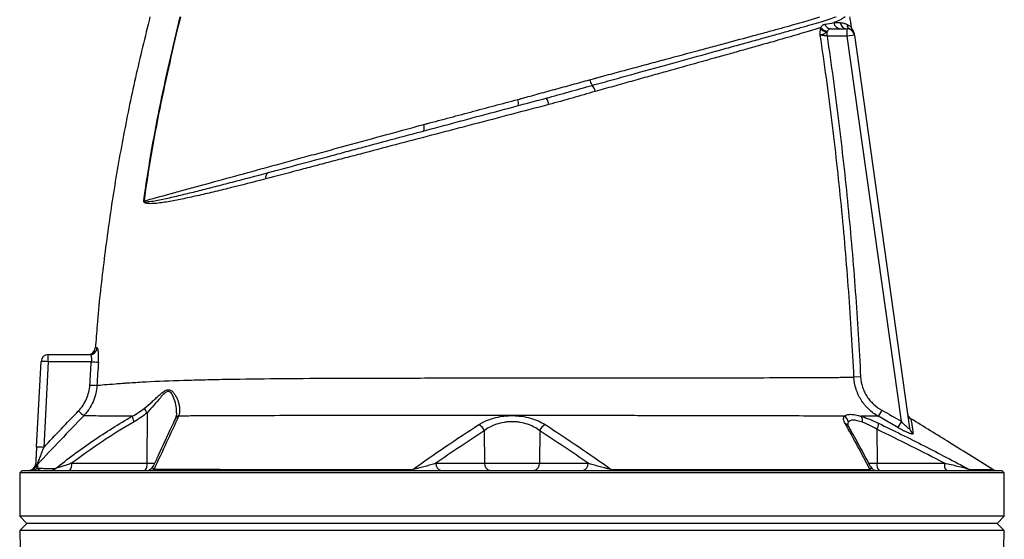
# Model space of a CAD drawing. Header units: millimetres. Extents: x 3838 to 8403, y 897 to 11532.
# Tile 4 of 5: x 5101 to 7141, y 8959 to 10036. Entities that reach past the tile are written whole.
import ezdxf

# ---------------------------------------------------------------- set-up
doc = ezdxf.new("R2010")
doc.units = ezdxf.units.MM
doc.header["$LTSCALE"] = 5

msp = doc.modelspace()

# ---------------------------------------------------------------- linework, layer by layer
at = {"color": 7, "linetype": 'Continuous', "lineweight": 25}
for p, q in [((6781.7, 10016.6), (6815.4, 10016.6)), ((6815.4, 10001.6), (6815.4, 10016.6)), ((6773.7, 10001.6), (6773.7, 10010.3)), ((6815.4, 10001.6), (6773.7, 10001.6)), ((6830.2, 10003.7), (6815.4, 10001.6)), ((6927.6, 9203.5), (6815.4, 10001.6)), ((6822.6, 10014.9), (6822.2, 10015)), ((6830.2, 10003.7), (6944.7, 9189.2)), ((6193.4, 9873.5), (6195.1, 9874)), ((5135.9, 9150), (5145.2, 9327.4)), ((5160.2, 9326.9), (5150.9, 9149.5)), ((5160.2, 9326.9), (5160.2, 9341.6)), ((5160.2, 9341.6), (5246.8, 9341.6)), ((5249.3, 9326.9), (5160.2, 9326.9)), ((6843.1, 9295.3), (6829.4, 9294.7)), ((5364.9, 9221.2), (5364.4, 9116.4)), ((6887.2, 9226.5), (6879.9, 9213.7)), ((6927.6, 9203.5), (6920.2, 9190.7)), ((6063.3, 9183.9), (6064.2, 9116.4)), ((6178.5, 9183.9), (6177.7, 9116.4)), ((6877.1, 9186.8), (6877.4, 9116.4)), ((5105.9, 9101.6), (5100.9, 9096.6)), ((5105.9, 9101.6), (6120.9, 9101.6)), ((5208.6, 9116.4), (5364.4, 9116.4)), ((5963.4, 9116.4), (6064.2, 9116.4)), ((6064.2, 9116.4), (6177.7, 9116.4)), ((6120.9, 9101.6), (7135.9, 9101.6)), ((6177.7, 9116.4), (6278.6, 9116.4)), ((6877.4, 9116.4), (7017.1, 9116.4)), ((7140.9, 9096.6), (7135.9, 9101.6)), ((5100.9, 9096.6), (5100.9, 9006.6)), ((6120.9, 9096.6), (5100.9, 9096.6)), ((7140.9, 9096.6), (6120.9, 9096.6)), ((7140.9, 9006.6), (7140.9, 9096.6)), ((5100.9, 9006.6), (5115.9, 8991.6)), ((6120.9, 9006.6), (5100.9, 9006.6)), ((7140.9, 9006.6), (6120.9, 9006.6)), ((7125.9, 8991.6), (7140.9, 9006.6)), ((5115.9, 8991.6), (5101.2, 8976.9)), ((5101.2, 8976.9), (5102, 8939.9)), ((7140.6, 8976.9), (5101.2, 8976.9)), ((6120.9, 8991.6), (5115.9, 8991.6)), ((7125.9, 8991.6), (6120.9, 8991.6)), ((7140.6, 8976.9), (7125.9, 8991.6)), ((7139.9, 8939.9), (7140.6, 8976.9))]:
    msp.add_line(p, q, dxfattribs=at)
at = {"color": 8, "linetype": 'Continuous', "lineweight": 25}
for p, q in [((5364.4, 9116.4), (5380.7, 9116.4)), ((6859.8, 9116.4), (6877.4, 9116.4))]:
    msp.add_line(p, q, dxfattribs=at)
at = {"color": 7, "linetype": 'Continuous', "lineweight": 25, "flags": 128}
for points in [[(6133, 9870.2), (6136.4, 9871.1), (6136.4, 9871.1)], [(5915.2, 9103.7), (5915, 9103.2), (5914.8, 9102.8), (5914.6, 9102.5), (5914.4, 9102.2), (5914.2, 9101.9), (5914, 9101.8), (5913.8, 9101.7), (5913.6, 9101.6)], [(6326.6, 9103.7), (6326.8, 9103.3), (6327, 9102.8), (6327.2, 9102.5), (6327.4, 9102.2), (6327.6, 9101.9), (6327.8, 9101.8), (6328, 9101.7), (6328.2, 9101.6)]]:
    msp.add_lwpolyline(points, dxfattribs=at)
at = {"color": 7, "linetype": 'Continuous', "lineweight": 25}
for centre, radius, start, end in [((6775.1, 10030.1), 19.8, 221.6133, 266.1291), ((6776.3, 10030.4), 18.9, 214.9381, 264.0372), ((6782.1, 10030.4), 13.7, 197.9005, 268.4239), ((6802.3, 10031.2), 14.5, 186.6031, 268.7715), ((6815.6, 10031.3), 14.7, 187.4681, 269.2533), ((6828.8, 10028.1), 14.6, 187.5919, 242.9681), ((6815.4, 10001.6), 15, 8, 90), ((6815.4, 10001.6), 15, 7.7249, 62.7353), ((6814.8, 10005.5), 15, 7.9997, 36.5497), ((6314.1, 9918.6), 33.1, 192.9568, 215.1693), ((6264, 9880.4), 29.9, 12.4711, 39.8202), ((6115.3, 9862.7), 19.2, 344.2305, 22.8222), ((6167.3, 9855.3), 30.1, 8.5407, 36.1743), ((5919.8, 9810.7), 19.4, 343.7036, 23.1661), ((5621.8, 9709), 11.3, 119.6226, 196.3097), ((5353.6, 9602.6), 57.5, 85.1274, 85.6056), ((5242.4, 9356.6), 15, 270.4405, 355.6199), ((5246.7, 9356.6), 14.9, 270.2096, 355.8389), ((5160.2, 9326.6), 15, 90, 177), ((5145.2, 9112.3), 215.1, 86.003, 89.9958), ((5273.3, 9637.9), 311.9, 265.58, 268.2871), ((5266.6, 9589.7), 311.8, 266.259, 268.9678), ((5486.2, 9495.2), 377.4, 225.7274, 227.962), ((5394.1, 9246.5), 38.6, 204.7219, 220.8147), ((5363.9, 9218.2), 30, 187.968, 211.3551), ((6802.5, 9200.5), 15.3, 3.9055, 62.4422), ((6832.6, 9205), 14.6, 345.4522, 37.5146), ((6955.3, 9221.5), 15, 188.0002, 238.3301), ((6043.5, 9177.6), 20.8, 17.6585, 65.6506), ((6198.3, 9177.6), 20.8, 114.3917, 162.3672), ((6855.3, 9199), 25, 330.8595, 0.8736), ((6959.1, 9191.3), 14.6, 188.1731, 241.2647), ((5135.9, 8934.9), 215.1, 86.003, 89.9958), ((5119.1, 9116.6), 15, 270, 357), ((5121.4, 9116.6), 15, 270.0167, 334.4806), ((5126.7, 9116.4), 14.7, 270.0675, 316.5033), ((5148.3, 9103.7), 14.9, 136.1692, 154.1078), ((5165.4, 9115.5), 13.8, 270.2417, 314.3681), ((5191.5, 9113), 17.4, 319.2953, 11.1942), ((5347.4, 9113), 17.4, 319.2953, 11.1942), ((5363.9, 9116.6), 15, 270.0005, 335.3619), ((5372.7, 9110.9), 9.3, 271.0939, 313.7425), ((5976.6, 9114.7), 13.3, 172.6999, 258.7745), ((6077.4, 9114.7), 13.3, 172.6999, 258.7745), ((6164.5, 9114.7), 13.3, 281.2255, 7.3001), ((6265.4, 9114.7), 13.3, 281.2255, 7.3001), ((6868.4, 9110.8), 9.15, 229.8966, 269.1547), ((6877.1, 9116.6), 15, 207.1154, 269.9998), ((6894.5, 9113), 17.4, 168.8058, 220.7047), ((7034.1, 9113), 17.4, 168.8058, 220.7047), ((7075.5, 9115.4), 13.7, 237.018, 269.9004), ((7125.2, 9116.6), 15, 238.3026, 269.9996)]:
    msp.add_arc(centre, radius, start, end, dxfattribs=at)
at = {"color": 8, "linetype": 'Continuous', "lineweight": 25}
for centre, radius, start, end in [((5433.2, 9203.4), 11.4, 105.7317, 154.6134), ((5433.6, 9204.5), 11.2, 105.9618, 154.9505), ((6807.6, 9187.2), 12.1, 30.3848, 71.9046)]:
    msp.add_arc(centre, radius, start, end, dxfattribs=at)
at = {"color": 7, "linetype": 'Continuous', "lineweight": 25}
for points, knots in [([(5370.9, 10041.6), (5360.6, 9999.6), (5339.8, 9915.6), (5314, 9788.3), (5291.9, 9660.5), (5274.4, 9531.9), (5263, 9430.2), (5259, 9371.3), (5257.9, 9355.5)], [0, 0, 0, 0, 0.186516, 0.372902, 0.559207, 0.74548, 0.931769, 1, 1, 1, 1]), ([(5358, 9660), (5362.4, 9692.1), (5367.4, 9724.1), (5378.4, 9788.1), (5384.4, 9820), (5397.2, 9883.5), (5404, 9915.3), (5418.3, 9978.5), (5425.7, 10010.1), (5433.3, 10041.6)], [0, 0, 0, 0, 0.25, 0.25, 0.5, 0.5, 0.75, 0.75, 1, 1, 1, 1]), ([(5433.9, 10041.6), (5418.6, 9978.6), (5404.1, 9915.3), (5384.8, 9819.9), (5378.8, 9788.1), (5367.9, 9724.1), (5362.9, 9692.1), (5358.5, 9659.9)], [0, 0, 0, 0, 0.5, 0.5, 0.75, 0.75, 1, 1, 1, 1]), ([(6287, 9899.5), (6294.4, 9901.6), (6301.8, 9903.6), (6316.5, 9907.6), (6331.1, 9911.7), (6345.6, 9915.7), (6360, 9919.7), (6367.1, 9921.6), (6402.7, 9931.5), (6430.1, 9939.1), (6483.1, 9953.7), (6508.7, 9960.7), (6545.5, 9970.9), (6557.5, 9974.2), (6575.2, 9979.1), (6581, 9980.7), (6592.5, 9983.9), (6598.1, 9985.4), (6614.8, 9990), (6625.6, 9993), (6646.3, 9998.8), (6656.3, 10001.5), (6670.8, 10005.6), (6675.5, 10006.9), (6684.7, 10009.5), (6689.2, 10010.7), (6702.4, 10014.4), (6710.8, 10016.8), (6726.7, 10021.3), (6734.2, 10023.5), (6748.4, 10027.6), (6755, 10029.5), (6767.3, 10033.3), (6773, 10035.1), (6783.4, 10038.5), (6788.2, 10040.1), (6792.4, 10041.6)], [0, 0, 0, 0, 0.03125, 0.03125, 0.0625, 0.09375, 0.09375, 0.125, 0.125, 0.25, 0.25, 0.375, 0.375, 0.4375, 0.4375, 0.46875, 0.46875, 0.5, 0.5, 0.5625, 0.5625, 0.625, 0.625, 0.65625, 0.65625, 0.6875, 0.6875, 0.75, 0.75, 0.8125, 0.8125, 0.875, 0.875, 0.9375, 0.9375, 1, 1, 1, 1]), ([(6292.1, 9914), (6292.9, 9914.2), (6293.7, 9914.4), (6295.3, 9914.9), (6297.7, 9915.5), (6303.3, 9917), (6308.1, 9918.3), (6317.6, 9920.9), (6323.9, 9922.6), (6342.9, 9927.6), (6355.4, 9931), (6373.9, 9936), (6380.1, 9937.6), (6392.3, 9940.9), (6398.4, 9942.5), (6416.4, 9947.4), (6428.2, 9950.6), (6463.2, 9960), (6485.7, 9966), (6518.4, 9974.8), (6529.2, 9977.7), (6544.9, 9981.9), (6550.2, 9983.4), (6560.5, 9986.1), (6565.6, 9987.5), (6591, 9994.3), (6610.1, 9999.5), (6637.2, 10006.8), (6645.9, 10009.2), (6658.7, 10012.7), (6662.8, 10013.8), (6671, 10016.1), (6675.1, 10017.2), (6694.9, 10022.6), (6709.4, 10026.7), (6729.2, 10032.4), (6735.5, 10034.3), (6744.4, 10037), (6747.3, 10037.9), (6753, 10039.8), (6755.7, 10040.7), (6758.4, 10041.6)], [0, 0, 0, 0, 0.003906, 0.003906, 0.007812, 0.015625, 0.03125, 0.03125, 0.0625, 0.0625, 0.125, 0.125, 0.15625, 0.15625, 0.1875, 0.1875, 0.25, 0.25, 0.375, 0.375, 0.4375, 0.4375, 0.46875, 0.46875, 0.5, 0.5, 0.625, 0.625, 0.6875, 0.6875, 0.71875, 0.71875, 0.75, 0.75, 0.875, 0.875, 0.9375, 0.9375, 0.96875, 0.96875, 1, 1, 1, 1]), ([(6811, 10041.6), (6809.7, 10040.6), (6808.3, 10039.5), (6805, 10037.5), (6803.3, 10036.5), (6797.4, 10033.5), (6793, 10031.5), (6787.9, 10029.5)], [0, 0, 0, 0, 0.25, 0.25, 0.5, 0.5, 1, 1, 1, 1]), ([(6824.2, 10020.7), (6823.7, 10024.2), (6822.6, 10031.2), (6821.5, 10038.2), (6820.9, 10041.6)], [0, 0, 0, 0, 0.49999, 1, 1, 1, 1]), ([(6760.8, 10019.6), (6755.5, 10017.8), (6749.8, 10016), (6740.7, 10013.2), (6737.5, 10012.2), (6731.1, 10010.3), (6727.8, 10009.3), (6710.9, 10004.2), (6696.1, 9999.9), (6664.2, 9990.7), (6647, 9985.9), (6624.1, 9979.4), (6619.4, 9978.1), (6610, 9975.4), (6605.2, 9974.1), (6595.5, 9971.4), (6590.6, 9970), (6580.7, 9967.2), (6575.6, 9965.8), (6550.2, 9958.7), (6529.2, 9952.8), (6485.6, 9940.6), (6463.1, 9934.3), (6428.3, 9924.6), (6416.6, 9921.3), (6398.6, 9916.3), (6392.6, 9914.6), (6380.5, 9911.2), (6374.4, 9909.5), (6356, 9904.3), (6343.6, 9900.9), (6324.8, 9895.6), (6318.5, 9893.9), (6305.9, 9890.4), (6299.6, 9888.6), (6293.3, 9886.8)], [0, 0, 0, 0, 0.0625, 0.0625, 0.09375, 0.09375, 0.125, 0.125, 0.25, 0.25, 0.375, 0.375, 0.40625, 0.40625, 0.4375, 0.4375, 0.46875, 0.46875, 0.5, 0.5, 0.625, 0.625, 0.75, 0.75, 0.8125, 0.8125, 0.84375, 0.84375, 0.875, 0.875, 0.9375, 0.9375, 0.96875, 0.96875, 1, 1, 1, 1]), ([(6759.7, 10003.6), (6759.7, 10004.2), (6759.6, 10004.8), (6759.6, 10006), (6759.6, 10006.6), (6759.5, 10008.3), (6759.6, 10009.5), (6759.7, 10012.8), (6759.9, 10014.9), (6760.2, 10016.9)], [0, 0, 0, 0, 0.125, 0.125, 0.25, 0.25, 0.5, 0.5, 1, 1, 1, 1]), ([(6760.8, 10019.6), (6761.4, 10020.6), (6762, 10021.5), (6763.2, 10023.1), (6763.9, 10023.7), (6765.2, 10024.7), (6765.9, 10025.2), (6767.4, 10025.8), (6768.2, 10026), (6769, 10026.2)], [0, 0, 0, 0, 0.25, 0.25, 0.5, 0.5, 0.75, 0.75, 1, 1, 1, 1]), ([(6781.7, 10016.6), (6780.9, 10016.6), (6780.1, 10016.6), (6778.6, 10016.2), (6777.9, 10015.9), (6776.7, 10015.1), (6776.2, 10014.6), (6775.2, 10013.3), (6774.8, 10012.5), (6774.3, 10011.6)], [0, 0, 0, 0, 0.25, 0.25, 0.5, 0.5, 0.75, 0.75, 1, 1, 1, 1]), ([(6801, 10029.4), (6803.6, 10029.4), (6806, 10029.1), (6810.5, 10027.9), (6812.5, 10027.1), (6814.3, 10026.1)], [0, 0, 0, 0, 0.5, 0.5, 1, 1, 1, 1]), ([(6826.5, 10014.2), (6826.3, 10014.5), (6825.3, 10015.9), (6824.4, 10018.3), (6824.2, 10020.4), (6824.2, 10021)], [0, 0, 0, 0, 0.1523375, 0.7260001, 1, 1, 1, 1]), ([(6773.7, 10010.3), (6772.6, 10009.2), (6771.4, 10008.3), (6768.8, 10006.7), (6767.4, 10006), (6764.8, 10005), (6763.6, 10004.6), (6761.9, 10004.1), (6761.4, 10004), (6760.5, 10003.8), (6760.1, 10003.7), (6759.7, 10003.6)], [0, 0, 0, 0, 0.25, 0.25, 0.5, 0.5, 0.75, 0.75, 0.875, 0.875, 1, 1, 1, 1]), ([(6829.4, 9294.7), (6826.5, 9354), (6822.9, 9413.3), (6814.2, 9531.7), (6809.1, 9590.9), (6797.5, 9709.1), (6790.9, 9768.1), (6776.4, 9886), (6768.4, 9944.9), (6759.7, 10003.6)], [0, 0, 0, 0, 0.25, 0.25, 0.5, 0.5, 0.75, 0.75, 1, 1, 1, 1]), ([(6773.7, 10001.6), (6772.3, 10001.8), (6770.9, 10002.1), (6768.8, 10002.3), (6768.1, 10002.4), (6766.8, 10002.6), (6766.1, 10002.7), (6764.3, 10003), (6763.1, 10003.1), (6761.2, 10003.4), (6760.4, 10003.5), (6759.7, 10003.6)], [0, 0, 0, 0, 0.25, 0.25, 0.375, 0.375, 0.5, 0.5, 0.75, 0.75, 1, 1, 1, 1]), ([(6773.7, 10001.6), (6782.3, 9943.1), (6790.3, 9884.5), (6804.7, 9767), (6811.2, 9708.2), (6822.8, 9590.5), (6827.9, 9531.5), (6836.6, 9413.5), (6840.2, 9354.4), (6843.1, 9295.3)], [0, 0, 0, 0, 0.25, 0.25, 0.5, 0.5, 0.75, 0.75, 1, 1, 1, 1]), ([(6829.7, 10007.4), (6829.7, 10007.4), (6829.7, 10007.5), (6829.9, 10006.4), (6830, 10005.7), (6830, 10005.5)], [0, 0, 0, 0, 0.256721, 0.781977, 1, 1, 1, 1]), ([(6136.4, 9871.1), (6137.2, 9871.3), (6137.9, 9871.5), (6139.4, 9871.9), (6141.7, 9872.6), (6144, 9873.2), (6148.5, 9874.4), (6151.6, 9875.3), (6160.7, 9877.8), (6166.8, 9879.5), (6185.1, 9884.5), (6197.3, 9887.9), (6221.6, 9894.5), (6233.7, 9897.8), (6257.8, 9904.5), (6269.8, 9907.8), (6281.8, 9911.1)], [0, 0, 0, 0, 0.015625, 0.015625, 0.03125, 0.0625, 0.0625, 0.125, 0.125, 0.25, 0.25, 0.5, 0.5, 0.75, 0.75, 1, 1, 1, 1]), ([(6191.6, 9873), (6207.7, 9877.3), (6223.7, 9881.8), (6247.6, 9888.5), (6255.5, 9890.7), (6271.3, 9895.1), (6279.2, 9897.3), (6287, 9899.5)], [0, 0, 0, 0, 0.5, 0.5, 0.75, 0.75, 1, 1, 1, 1]), ([(6293.3, 9886.8), (6277.4, 9882.4), (6261.5, 9877.8), (6229.5, 9868.6), (6213.4, 9864), (6197.1, 9859.7)], [0, 0, 0, 0, 0.5, 0.5, 1, 1, 1, 1]), ([(6197.1, 9859.7), (6171.1, 9852.9), (6145.1, 9846.1), (6093.2, 9832.5), (6067.3, 9825.7), (6028.5, 9815.5), (6015.5, 9812.1), (5996.1, 9807), (5989.6, 9805.3), (5976.7, 9801.9), (5970.3, 9800.2), (5938.3, 9791.8), (5913.2, 9785.2), (5863.9, 9772.3), (5839.6, 9765.9), (5803.7, 9756.4), (5791.8, 9753.3), (5768.1, 9747.1), (5756.4, 9744), (5733.1, 9737.9), (5721.5, 9734.9), (5698.7, 9728.9), (5687.4, 9725.9), (5654, 9717.1), (5632.2, 9711.4), (5610.9, 9705.9)], [0, 0, 0, 0, 0.125, 0.125, 0.25, 0.25, 0.3125, 0.3125, 0.34375, 0.34375, 0.375, 0.375, 0.5, 0.5, 0.625, 0.625, 0.6875, 0.6875, 0.75, 0.75, 0.8125, 0.8125, 0.875, 0.875, 1, 1, 1, 1]), ([(5616.2, 9718.8), (5637.1, 9724.4), (5658.4, 9730.2), (5702.2, 9741.9), (5724.6, 9747.9), (5758.9, 9757.1), (5770.4, 9760.2), (5793.6, 9766.4), (5805.3, 9769.5), (5840.6, 9779), (5864.4, 9785.4), (5912.9, 9798.3), (5937.6, 9805), (5968.9, 9813.4), (5975.3, 9815), (5987.9, 9818.4), (5994.3, 9820.1), (6013.3, 9825.3), (6026, 9828.7), (6064.2, 9838.9), (6089.6, 9845.7), (6140.6, 9859.4), (6166.1, 9866.2), (6191.6, 9873)], [0, 0, 0, 0, 0.125, 0.125, 0.25, 0.25, 0.3125, 0.3125, 0.375, 0.375, 0.5, 0.5, 0.625, 0.625, 0.65625, 0.65625, 0.6875, 0.6875, 0.75, 0.75, 0.875, 0.875, 1, 1, 1, 1]), ([(5937.7, 9818.3), (5939.7, 9818.9), (5941.8, 9819.4), (5945.8, 9820.5), (5951.9, 9822.1), (5966.2, 9825.9), (5978.4, 9829.1), (6002.8, 9835.6), (6019.1, 9840), (6067.9, 9852.9), (6100.4, 9861.6), (6133, 9870.2)], [0, 0, 0, 0, 0.03125, 0.03125, 0.0625, 0.125, 0.25, 0.25, 0.5, 0.5, 1, 1, 1, 1]), ([(5358.5, 9659.9), (5375.2, 9664.5), (5393.1, 9669.5), (5421.7, 9677.3), (5431.5, 9680), (5451.6, 9685.5), (5461.9, 9688.3), (5493.5, 9697), (5515.4, 9703), (5561.2, 9715.5), (5585, 9722), (5622, 9732.1), (5634.6, 9735.6), (5653.8, 9740.8), (5660.3, 9742.6), (5673.3, 9746.2), (5679.9, 9748), (5699.7, 9753.4), (5713, 9757), (5740.1, 9764.4), (5753.7, 9768.1), (5795, 9779.4), (5822.9, 9787), (5879.6, 9802.5), (5908.4, 9810.3), (5937.7, 9818.3)], [0, 0, 0, 0, 0.125, 0.125, 0.1875, 0.1875, 0.25, 0.25, 0.375, 0.375, 0.5, 0.5, 0.5625, 0.5625, 0.59375, 0.59375, 0.625, 0.625, 0.6875, 0.6875, 0.75, 0.75, 0.875, 0.875, 1, 1, 1, 1]), ([(5358.5, 9659.9), (5358.5, 9659.8), (5358.4, 9659.7), (5358.5, 9659.5), (5358.5, 9659.4), (5358.7, 9659.2), (5358.8, 9659.1), (5359.1, 9658.8), (5359.3, 9658.8), (5360.1, 9658.5), (5360.6, 9658.5), (5362.1, 9658.3), (5363.1, 9658.3), (5366.2, 9658.4), (5368.4, 9658.7), (5374.8, 9659.5), (5379.2, 9660.2), (5388.2, 9661.8), (5392.7, 9662.7), (5402, 9664.7), (5406.8, 9665.7), (5421.2, 9669), (5431.2, 9671.3), (5451.6, 9676.2), (5462.2, 9678.8), (5483.9, 9684.3), (5495, 9687.1), (5517.9, 9693), (5529.7, 9696), (5565.5, 9705.4), (5590.4, 9711.9), (5616.2, 9718.8)], [0, 0, 0, 0, 0.000977, 0.000977, 0.001953, 0.001953, 0.003906, 0.003906, 0.007812, 0.007812, 0.015625, 0.015625, 0.03125, 0.03125, 0.0625, 0.0625, 0.125, 0.125, 0.1875, 0.1875, 0.25, 0.25, 0.375, 0.375, 0.5, 0.5, 0.625, 0.625, 0.75, 0.75, 1, 1, 1, 1]), ([(5610.9, 9705.9), (5585.2, 9699.1), (5560.5, 9692.8), (5524.8, 9684), (5513.2, 9681.1), (5490.5, 9675.7), (5479.4, 9673.1), (5457.9, 9668.3), (5447.5, 9666), (5427.4, 9661.9), (5417.6, 9660), (5403.5, 9657.6), (5398.9, 9656.9), (5389.9, 9655.6), (5385.4, 9655.1), (5379, 9654.6), (5376.8, 9654.5), (5372.6, 9654.3), (5370.6, 9654.3), (5367.5, 9654.5), (5366.5, 9654.6), (5364.5, 9654.9), (5363.5, 9655.1), (5362.1, 9655.5), (5361.6, 9655.6), (5360.7, 9656), (5360.2, 9656.2), (5359.4, 9656.8), (5358.9, 9657.1), (5358.4, 9657.9), (5358.2, 9658.2), (5358, 9658.8), (5358, 9659), (5358, 9659.5), (5358, 9659.7), (5358, 9660)], [0, 0, 0, 0, 0.25, 0.25, 0.375, 0.375, 0.5, 0.5, 0.625, 0.625, 0.75, 0.75, 0.8125, 0.8125, 0.875, 0.875, 0.90625, 0.90625, 0.9375, 0.9375, 0.953125, 0.953125, 0.96875, 0.96875, 0.976562, 0.976562, 0.984375, 0.984375, 0.992187, 0.992187, 0.996094, 0.996094, 0.998047, 0.998047, 1, 1, 1, 1]), ([(5264, 9326.1), (5264.1, 9328), (5264.2, 9330), (5264.3, 9333.7), (5264.4, 9335.6), (5264.4, 9338.2), (5264.3, 9339.1), (5264.3, 9340.8), (5264.3, 9341.6), (5264.2, 9344), (5264.1, 9345.5), (5263.8, 9348.2), (5263.7, 9349.4), (5263.4, 9351.6), (5263.2, 9352.5), (5262.9, 9353.6), (5262.8, 9353.9), (5262.5, 9354.5), (5262.4, 9354.7), (5262.1, 9355.3), (5261.8, 9355.5), (5261.6, 9355.5)], [0, 0, 0, 0, 0.125, 0.125, 0.25, 0.25, 0.3125, 0.3125, 0.375, 0.375, 0.5, 0.5, 0.625, 0.625, 0.75, 0.75, 0.8125, 0.8125, 0.875, 0.875, 1, 1, 1, 1]), ([(5246.8, 9341.6), (5247, 9341.6), (5247.2, 9341.6), (5247.7, 9341.2), (5247.9, 9340.9), (5248.4, 9340.2), (5248.5, 9339.8), (5248.9, 9338.7), (5249.1, 9338.1), (5249.3, 9336.7), (5249.4, 9336), (5249.6, 9334.4), (5249.6, 9333.5), (5249.6, 9330.8), (5249.5, 9328.9), (5249.3, 9326.9)], [0, 0, 0, 0, 0.125, 0.125, 0.25, 0.25, 0.375, 0.375, 0.5, 0.5, 0.625, 0.625, 0.75, 0.75, 1, 1, 1, 1]), ([(5261, 9278), (5264.9, 9278.4), (5270.1, 9278.8), (5282.9, 9279.9), (5290.5, 9280.5), (5303.7, 9281.5), (5308.4, 9281.9), (5316, 9282.5), (5318.6, 9282.7), (5323.8, 9283), (5326.4, 9283.2), (5339.9, 9284.1), (5351.2, 9284.8), (5386.8, 9286.6), (5412.8, 9287.6), (5455.2, 9288.9), (5469.8, 9289.3), (5492.7, 9289.8), (5500.4, 9290), (5516.2, 9290.3), (5524.2, 9290.5), (5564.6, 9291.2), (5598.5, 9291.6), (5669.3, 9292.3), (5706.2, 9292.6), (5754.1, 9292.8), (5763.8, 9292.8), (5783.4, 9292.9), (5793.2, 9292.9), (5822.9, 9293), (5842.8, 9293), (5873, 9293), (5883.2, 9293.1), (5903.5, 9293.1), (5913.7, 9293.1), (5944.5, 9293.2), (5965.3, 9293.2), (5996.9, 9293.2), (6007.5, 9293.2), (6023.5, 9293.2), (6028.8, 9293.2), (6039.5, 9293.2), (6044.9, 9293.2), (6071.9, 9293.2), (6093.3, 9293.2), (6136.1, 9293.2), (6157.4, 9293.2), (6199.8, 9293.2), (6221, 9293.2), (6263.1, 9293.3), (6284.1, 9293.3), (6315.5, 9293.3), (6326, 9293.3), (6346.7, 9293.3), (6357, 9293.3), (6407.9, 9293.3), (6447.1, 9293.4), (6503.8, 9293.5), (6522.3, 9293.5), (6549.5, 9293.6), (6558.5, 9293.6), (6576.1, 9293.6), (6584.8, 9293.7), (6627.4, 9293.8), (6659, 9293.9), (6702.8, 9294), (6716.8, 9294.1), (6733.4, 9294.2), (6736.7, 9294.2), (6743.2, 9294.2), (6746.5, 9294.2), (6756, 9294.3), (6762.1, 9294.3), (6779.9, 9294.4), (6790.9, 9294.5), (6811.3, 9294.6), (6820.8, 9294.6), (6829.4, 9294.7)], [0, 0, 0, 0, 0.03125, 0.03125, 0.0625, 0.0625, 0.078125, 0.078125, 0.085937, 0.085937, 0.09375, 0.09375, 0.125, 0.125, 0.1875, 0.1875, 0.21875, 0.21875, 0.234375, 0.234375, 0.25, 0.25, 0.3125, 0.3125, 0.375, 0.375, 0.390625, 0.390625, 0.40625, 0.40625, 0.4375, 0.4375, 0.453125, 0.453125, 0.46875, 0.46875, 0.5, 0.5, 0.515625, 0.515625, 0.523437, 0.523437, 0.53125, 0.53125, 0.5625, 0.5625, 0.59375, 0.59375, 0.625, 0.625, 0.65625, 0.65625, 0.671875, 0.671875, 0.6875, 0.6875, 0.75, 0.75, 0.78125, 0.78125, 0.796875, 0.796875, 0.8125, 0.8125, 0.875, 0.875, 0.90625, 0.90625, 0.914062, 0.914062, 0.921875, 0.921875, 0.9375, 0.9375, 0.96875, 0.96875, 1, 1, 1, 1]), ([(6879.9, 9213.7), (6872.7, 9217.9), (6866.1, 9222.9), (6858.6, 9230), (6857.1, 9231.5), (6854.3, 9234.5), (6852.9, 9236.1), (6848.9, 9240.9), (6846.5, 9244.3), (6842.1, 9251.2), (6840.1, 9254.8), (6837.5, 9260.5), (6836.6, 9262.4), (6835.1, 9266.2), (6834.4, 9268.2), (6831.2, 9278.1), (6829.8, 9286.3), (6829.4, 9294.7)], [0, 0, 0, 0, 0.25, 0.25, 0.3125, 0.3125, 0.375, 0.375, 0.5, 0.5, 0.625, 0.625, 0.6875, 0.6875, 0.75, 0.75, 1, 1, 1, 1]), ([(6843.1, 9295.3), (6843.4, 9288.2), (6844.7, 9281.2), (6847.5, 9272.7), (6848.2, 9271), (6849.5, 9267.7), (6850.2, 9266.1), (6852.6, 9261.3), (6854.3, 9258.2), (6858.2, 9252.3), (6860.3, 9249.5), (6863.8, 9245.4), (6865, 9244.1), (6867.4, 9241.5), (6868.7, 9240.2), (6875.2, 9234.2), (6880.9, 9230.1), (6887.2, 9226.5)], [0, 0, 0, 0, 0.25, 0.25, 0.3125, 0.3125, 0.375, 0.375, 0.5, 0.5, 0.625, 0.625, 0.6875, 0.6875, 0.75, 0.75, 1, 1, 1, 1]), ([(5222.8, 9225), (5226.3, 9228.6), (5229.4, 9232.5), (5234.9, 9240.8), (5237.3, 9245.1), (5241.4, 9254.3), (5242.9, 9259.1), (5245.2, 9268.7), (5246, 9273.6), (5246.3, 9278.6)], [0, 0, 0, 0, 0.25, 0.25, 0.5, 0.5, 0.75, 0.75, 1, 1, 1, 1]), ([(5261, 9278), (5260.6, 9272.1), (5259.8, 9266.4), (5257.1, 9255.1), (5255.3, 9249.5), (5250.6, 9238.7), (5247.8, 9233.6), (5242.9, 9226.3), (5241.2, 9223.9), (5237.5, 9219.3), (5235.6, 9217.1), (5233.6, 9215)], [0, 0, 0, 0, 0.25, 0.25, 0.5, 0.5, 0.75, 0.75, 0.875, 0.875, 1, 1, 1, 1]), ([(5359.1, 9230.3), (5364.7, 9234.9), (5370, 9239.5), (5377.7, 9246.3), (5380.2, 9248.6), (5385.1, 9253.1), (5387.6, 9255.4), (5392.4, 9259.6), (5394.8, 9261.7), (5398.4, 9264.4), (5399.6, 9265.3), (5402, 9266.8), (5403.2, 9267.4), (5405.6, 9268.4), (5406.9, 9268.7), (5409.2, 9269), (5410.4, 9268.9), (5412.5, 9268.3), (5413.6, 9267.9), (5415.5, 9266.7), (5416.5, 9266), (5418.2, 9264.4), (5419, 9263.5), (5420.5, 9261.7), (5421.2, 9260.7), (5423.3, 9257.7), (5424.5, 9255.6), (5427.7, 9249.2), (5429.3, 9244.7), (5431.1, 9238.1), (5431.5, 9235.9), (5432.1, 9231.5), (5432.3, 9229.4), (5432.4, 9223.1), (5431.8, 9219), (5430.5, 9215.3)], [0, 0, 0, 0, 0.125, 0.125, 0.1875, 0.1875, 0.25, 0.25, 0.3125, 0.3125, 0.34375, 0.34375, 0.375, 0.375, 0.40625, 0.40625, 0.4375, 0.4375, 0.46875, 0.46875, 0.5, 0.5, 0.53125, 0.53125, 0.5625, 0.5625, 0.625, 0.625, 0.75, 0.75, 0.8125, 0.8125, 0.875, 0.875, 1, 1, 1, 1]), ([(5425.7, 9221), (5425.6, 9219), (5425.3, 9214.8), (5424.4, 9211), (5423.5, 9209.4), (5423.4, 9209.3)], [0, 0, 0, 0, 0.438257, 0.939326, 1, 1, 1, 1]), ([(5175.1, 9105.6), (5200.3, 9125.6), (5226.2, 9144.8), (5265.9, 9172), (5279.4, 9180.8), (5306.6, 9197.8), (5320.3, 9206.1), (5334.2, 9214)], [0, 0, 0, 0, 0.5, 0.5, 0.75, 0.75, 1, 1, 1, 1]), ([(5338.3, 9202.6), (5315.8, 9189.7), (5293.8, 9176), (5250.5, 9147.2), (5229.4, 9132.1), (5208.6, 9116.4)], [0, 0, 0, 0, 0.5, 0.5, 1, 1, 1, 1]), ([(5334.2, 9214), (5322.1, 9214), (5310.7, 9214), (5297.3, 9214.1), (5294.6, 9214.1), (5289.5, 9214.1), (5286.9, 9214.1), (5279.5, 9214.2), (5274.8, 9214.3), (5261.9, 9214.4), (5254.5, 9214.6), (5242.2, 9214.8), (5237.2, 9214.9), (5233.6, 9215)], [0, 0, 0, 0, 0.25, 0.25, 0.3125, 0.3125, 0.375, 0.375, 0.5, 0.5, 0.75, 0.75, 1, 1, 1, 1]), ([(5423, 9208.2), (5420.6, 9202.9), (5409, 9177.4), (5393.8, 9144.9), (5381, 9117.8), (5377.5, 9110.3)], [0, 0, 0, 0, 0.160365, 0.770312, 1, 1, 1, 1]), ([(5430.2, 9214.3), (5421.7, 9195.7), (5413.2, 9177.3), (5396.2, 9140.6), (5387.7, 9122.4), (5379.2, 9104.2)], [0, 0, 0, 0, 0.5, 0.5, 1, 1, 1, 1]), ([(5423.4, 9209.2), (5423.3, 9209), (5423.2, 9208.7), (5423, 9208.4), (5423, 9208.3)], [0, 0, 0, 0, 0.701149, 1, 1, 1, 1]), ([(6809.6, 9214.1), (6805, 9214.1), (6800.3, 9214.1), (6790.7, 9214.2), (6785.8, 9214.2), (6770.7, 9214.3), (6760.2, 9214.3), (6727.9, 9214.4), (6704.9, 9214.5), (6656.1, 9214.7), (6630.3, 9214.8), (6596.3, 9214.8), (6589.4, 9214.8), (6575.4, 9214.9), (6568.4, 9214.9), (6547.1, 9214.9), (6532.7, 9215), (6488.9, 9215), (6458.9, 9215.1), (6412.6, 9215.1), (6396.9, 9215.1), (6373.1, 9215.1), (6365.1, 9215.2), (6349, 9215.2), (6340.9, 9215.2), (6300.2, 9215.2), (6267.5, 9215.2), (6201.7, 9215.2), (6168.7, 9215.2), (6118.8, 9215.2), (6102.2, 9215.2), (6077.1, 9215.2), (6068.7, 9215.2), (6052, 9215.2), (6043.6, 9215.2), (6018.5, 9215.2), (6001.9, 9215.2), (5969, 9215.2), (5952.7, 9215.2), (5920.4, 9215.3), (5904.3, 9215.3), (5872.6, 9215.4), (5856.8, 9215.4), (5825.5, 9215.4), (5809.9, 9215.4), (5786.8, 9215.4), (5779.1, 9215.4), (5763.8, 9215.4), (5756.1, 9215.4), (5718.2, 9215.3), (5688.8, 9215.3), (5631.9, 9215.1), (5604.3, 9215), (5551.1, 9214.8), (5525.4, 9214.7), (5494.5, 9214.6), (5488.4, 9214.6), (5476.3, 9214.5), (5470.3, 9214.5), (5452.6, 9214.4), (5441.2, 9214.4), (5430.2, 9214.3)], [0, 0, 0, 0, 0.015625, 0.015625, 0.03125, 0.03125, 0.0625, 0.0625, 0.125, 0.125, 0.1875, 0.1875, 0.203125, 0.203125, 0.21875, 0.21875, 0.25, 0.25, 0.3125, 0.3125, 0.34375, 0.34375, 0.359375, 0.359375, 0.375, 0.375, 0.4375, 0.4375, 0.5, 0.5, 0.53125, 0.53125, 0.546875, 0.546875, 0.5625, 0.5625, 0.59375, 0.59375, 0.625, 0.625, 0.65625, 0.65625, 0.6875, 0.6875, 0.71875, 0.71875, 0.734375, 0.734375, 0.75, 0.75, 0.8125, 0.8125, 0.875, 0.875, 0.9375, 0.9375, 0.953125, 0.953125, 0.96875, 0.96875, 1, 1, 1, 1]), ([(6052.1, 9196.5), (6054.2, 9197.9), (6056.5, 9199.2), (6061.2, 9201.8), (6063.7, 9203), (6068.8, 9205.2), (6071.5, 9206.3), (6075.6, 9207.8), (6077, 9208.3), (6079.9, 9209.2), (6081.4, 9209.6), (6088.8, 9211.7), (6094.9, 9213), (6104.6, 9214.3), (6107.9, 9214.6), (6114.5, 9215.1), (6121, 9215.3), (6127.6, 9215.1), (6134.2, 9214.6), (6137.5, 9214.3), (6147.1, 9212.9), (6153.2, 9211.7), (6160.6, 9209.6), (6162, 9209.2), (6164.9, 9208.3), (6166.3, 9207.8), (6170.5, 9206.3), (6173.1, 9205.2), (6180.8, 9201.8), (6185.5, 9199.3), (6189.7, 9196.6)], [0, 0, 0, 0, 0.0625, 0.0625, 0.125, 0.125, 0.1875, 0.1875, 0.21875, 0.21875, 0.25, 0.25, 0.375, 0.375, 0.4375, 0.4375, 0.5, 0.5625, 0.5625, 0.625, 0.625, 0.75, 0.75, 0.78125, 0.78125, 0.8125, 0.8125, 0.875, 0.875, 1, 1, 1, 1]), ([(6178.5, 9183.9), (6175, 9186.6), (6171.2, 9189.1), (6164.9, 9192.5), (6162.7, 9193.5), (6158.1, 9195.5), (6155.7, 9196.4), (6148.3, 9198.9), (6143.1, 9200.2), (6135, 9201.6), (6132.2, 9202), (6126.6, 9202.4), (6121, 9202.6), (6115.5, 9202.4), (6109.9, 9202), (6107.1, 9201.6), (6098.9, 9200.3), (6093.7, 9199), (6086.3, 9196.5), (6083.9, 9195.5), (6079.3, 9193.5), (6077.1, 9192.5), (6070.7, 9189.1), (6066.8, 9186.6), (6063.3, 9183.9)], [0, 0, 0, 0, 0.125, 0.125, 0.1875, 0.1875, 0.25, 0.25, 0.375, 0.375, 0.4375, 0.4375, 0.5, 0.5625, 0.5625, 0.625, 0.625, 0.75, 0.75, 0.8125, 0.8125, 0.875, 0.875, 1, 1, 1, 1]), ([(6811.3, 9198.7), (6810.4, 9200.3), (6809.7, 9201.9), (6808.6, 9204.8), (6808.2, 9206.2), (6807.9, 9208.8), (6808, 9210), (6808.3, 9211.7), (6808.5, 9212.2), (6809, 9213.2), (6809.2, 9213.7), (6809.6, 9214.1)], [0, 0, 0, 0, 0.25, 0.25, 0.5, 0.5, 0.75, 0.75, 0.875, 0.875, 1, 1, 1, 1]), ([(6809.6, 9214.1), (6810.9, 9215.3), (6812.6, 9216.2), (6815.8, 9217.2), (6817, 9217.5), (6819.6, 9217.8), (6821, 9217.9), (6825.4, 9217.9), (6828.7, 9217.5), (6834.2, 9216.5), (6836.1, 9216), (6840, 9215.1), (6842.1, 9214.5), (6844.2, 9213.9)], [0, 0, 0, 0, 0.25, 0.25, 0.375, 0.375, 0.5, 0.5, 0.75, 0.75, 0.875, 0.875, 1, 1, 1, 1]), ([(6846.8, 9201.4), (6844.9, 9202.1), (6843.1, 9202.7), (6839.6, 9203.8), (6838, 9204.3), (6833.2, 9205.5), (6830.3, 9205.9), (6826.6, 9205.9), (6825.4, 9205.8), (6823.3, 9205.4), (6822.4, 9205.1), (6819.9, 9204), (6818.6, 9202.9), (6817.8, 9201.5)], [0, 0, 0, 0, 0.125, 0.125, 0.25, 0.25, 0.5, 0.5, 0.625, 0.625, 0.75, 0.75, 1, 1, 1, 1]), ([(6879.9, 9213.7), (6874.6, 9213.8), (6869, 9213.8), (6857.1, 9213.9), (6850.8, 9213.9), (6844.2, 9213.9)], [0, 0, 0, 0, 0.5, 0.5, 1, 1, 1, 1]), ([(6844.2, 9213.9), (6846.9, 9213.1), (6849.7, 9212.2), (6855.6, 9210), (6858.6, 9208.9), (6867.7, 9205.2), (6873.9, 9202.4), (6880.2, 9199.4)], [0, 0, 0, 0, 0.25, 0.25, 0.5, 0.5, 1, 1, 1, 1]), ([(6877.1, 9186.8), (6871.8, 9189.9), (6866.6, 9192.6), (6859, 9196.3), (6856.4, 9197.5), (6851.5, 9199.6), (6849.1, 9200.5), (6846.8, 9201.4)], [0, 0, 0, 0, 0.5, 0.5, 0.75, 0.75, 1, 1, 1, 1]), ([(6920.2, 9190.7), (6911.6, 9195.7), (6902.9, 9200.7), (6894.2, 9205.6), (6889.4, 9208.3), (6884.7, 9211), (6879.9, 9213.7)], [0, 0, 0, 0, 0.006000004, 0.006000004, 0.006000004, 0.009284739, 0.009284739, 0.009284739, 0.009284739]), ([(6944.7, 9189.2), (6944.8, 9188.9), (6944.7, 9188.7), (6944.6, 9188.4), (6944.5, 9188.3), (6944, 9188.2), (6943.5, 9188.3), (6942.2, 9189.1), (6941.4, 9189.6), (6939.8, 9190.9), (6938.9, 9191.7), (6937.2, 9193.3), (6936.3, 9194.1), (6934.5, 9195.9), (6933.6, 9196.8), (6931, 9199.6), (6929.3, 9201.6), (6927.6, 9203.5)], [0, 0, 0, 0, 0.0625, 0.0625, 0.125, 0.125, 0.25, 0.25, 0.375, 0.375, 0.5, 0.5, 0.625, 0.625, 0.75, 0.75, 1, 1, 1, 1]), ([(7117.3, 9103.9), (7087.6, 9122.2), (7031, 9157.2), (6974.4, 9192.1), (6947.5, 9208.7)], [0, 0, 0, 0, 0.524632, 1, 1, 1, 1]), ([(5915.2, 9103.7), (5937.8, 9119.7), (5960.5, 9135.4), (6006.1, 9166.4), (6029.1, 9181.7), (6052.1, 9196.5)], [0, 0, 0, 0, 0.5, 0.5, 1, 1, 1, 1]), ([(6189.7, 9196.6), (6212.8, 9181.7), (6235.7, 9166.5), (6281.3, 9135.5), (6304, 9119.7), (6326.6, 9103.7)], [0, 0, 0, 0, 0.5, 0.5, 1, 1, 1, 1]), ([(6862.5, 9103.8), (6854, 9120.1), (6845.5, 9136.2), (6828.5, 9167.8), (6819.9, 9183.4), (6811.3, 9198.7)], [0, 0, 0, 0, 0.5, 0.5, 1, 1, 1, 1]), ([(6818.1, 9193.2), (6818, 9193.5), (6817.2, 9194.7), (6816.7, 9196), (6816.5, 9196.9), (6816.5, 9196.7), (6816.5, 9196.7)], [0, 0, 0, 0, 0.116474, 0.558009, 0.975075, 1, 1, 1, 1]), ([(6863.7, 9109.9), (6857, 9122.4), (6843.4, 9148), (6828.2, 9175.6), (6819.6, 9190.6), (6818, 9193.3)], [0, 0, 0, 0, 0.440347, 0.899131, 1, 1, 1, 1]), ([(6880.2, 9199.4), (6911.9, 9184.2), (6943.3, 9168.6), (7005.9, 9136.7), (7037, 9120.4), (7068, 9103.9)], [0, 0, 0, 0, 0.5, 0.5, 1, 1, 1, 1]), ([(6920.2, 9190.7), (6922.1, 9189.7), (6924, 9188.6), (6927.7, 9186.6), (6929.6, 9185.6), (6933.2, 9183.8), (6935, 9182.9), (6938.6, 9181.3), (6940.2, 9180.6), (6942.6, 9179.6), (6943.4, 9179.3), (6944.8, 9178.8), (6945.5, 9178.6), (6947.5, 9178), (6948.6, 9177.7), (6950, 9177.5), (6950.4, 9177.4), (6951.1, 9177.4), (6951.4, 9177.5), (6952, 9177.7), (6952.2, 9178), (6952.1, 9178.5)], [0, 0, 0, 0, 0.125, 0.125, 0.25, 0.25, 0.375, 0.375, 0.5, 0.5, 0.5625, 0.5625, 0.625, 0.625, 0.75, 0.75, 0.8125, 0.8125, 0.875, 0.875, 1, 1, 1, 1]), ([(5135.9, 9150), (5135.7, 9147), (5135.6, 9143.9), (5135.2, 9137.9), (5135.1, 9135), (5134.8, 9129.2), (5134.6, 9126.4), (5134.4, 9122.3), (5134.4, 9120.9), (5134.2, 9118.3), (5134.2, 9117.1), (5134.1, 9115.9)], [0, 0, 0, 0, 0.25, 0.25, 0.5, 0.5, 0.75, 0.75, 0.875, 0.875, 1, 1, 1, 1]), ([(5137.6, 9114), (5137.7, 9114.1), (5137.8, 9114.5), (5138.2, 9115.4), (5138.4, 9115.9), (5139, 9117.7), (5139.6, 9119.1), (5140.6, 9122), (5141.2, 9123.5), (5142.4, 9126.6), (5142.9, 9128.2), (5144.7, 9133), (5145.9, 9136.3), (5148.4, 9142.8), (5149.6, 9146.2), (5150.9, 9149.5)], [0, 0, 0, 0, 0.0625, 0.0625, 0.125, 0.125, 0.25, 0.25, 0.375, 0.375, 0.5, 0.5, 0.75, 0.75, 1, 1, 1, 1]), ([(5134.1, 9115.9), (5134.1, 9115.3), (5134.1, 9114.8), (5134.3, 9113.7), (5134.4, 9113.1), (5134.6, 9112), (5134.7, 9111.5), (5134.9, 9110.6), (5134.9, 9110.3), (5135, 9110.2)], [0, 0, 0, 0, 0.25, 0.25, 0.5, 0.5, 0.75, 0.75, 1, 1, 1, 1]), ([(5135, 9110.2), (5135.2, 9109.6), (5135.4, 9109), (5136.2, 9107.7), (5136.7, 9107), (5137.4, 9106.2)], [0, 0, 0, 0, 0.5, 0.5, 1, 1, 1, 1]), ([(5137.4, 9106.2), (5139.5, 9106.2), (5141.8, 9106.2), (5147, 9106.1), (5149.9, 9106), (5159.3, 9105.8), (5166.7, 9105.7), (5175.1, 9105.6)], [0, 0, 0, 0, 0.25, 0.25, 0.5, 0.5, 1, 1, 1, 1]), ([(5137.4, 9106.2), (5138.6, 9104.8), (5140.1, 9103.7), (5143.5, 9102.1), (5145.4, 9101.6), (5147.6, 9101.6)], [0, 0, 0, 0, 0.5, 0.5, 1, 1, 1, 1]), ([(5208.6, 9116.4), (5205.5, 9115.4), (5202.4, 9114.5), (5196.3, 9112.6), (5193.3, 9111.7), (5187.5, 9109.9), (5184.7, 9108.9), (5180.7, 9107.6), (5179.4, 9107.2), (5177.1, 9106.3), (5176, 9105.9), (5175.1, 9105.6)], [0, 0, 0, 0, 0.25, 0.25, 0.5, 0.5, 0.75, 0.75, 0.875, 0.875, 1, 1, 1, 1]), ([(5379.2, 9104.2), (5387.9, 9104.2), (5396.9, 9104.2), (5415.3, 9104.1), (5424.6, 9104.1), (5453.1, 9104), (5472.8, 9104), (5533.6, 9103.9), (5576.7, 9103.8), (5645.1, 9103.8), (5668.3, 9103.8), (5715.6, 9103.7), (5739.6, 9103.7), (5788.5, 9103.7), (5813.3, 9103.7), (5851.2, 9103.7), (5863.9, 9103.7), (5889.5, 9103.7), (5902.3, 9103.7), (5915.2, 9103.7)], [0, 0, 0, 0, 0.0625, 0.0625, 0.125, 0.125, 0.25, 0.25, 0.5, 0.5, 0.625, 0.625, 0.75, 0.75, 0.875, 0.875, 0.9375, 0.9375, 1, 1, 1, 1]), ([(5963.4, 9116.4), (5959.9, 9115.3), (5956.3, 9114.2), (5949, 9112.1), (5945.2, 9111), (5937.3, 9108.8), (5933.3, 9107.8), (5926.9, 9106.2), (5924.7, 9105.7), (5921.2, 9104.9), (5920.1, 9104.7), (5917.7, 9104.2), (5916.5, 9103.9), (5915.2, 9103.7)], [0, 0, 0, 0, 0.25, 0.25, 0.5, 0.5, 0.75, 0.75, 0.875, 0.875, 0.9375, 0.9375, 1, 1, 1, 1]), ([(6326.6, 9103.7), (6325.4, 9103.9), (6324.1, 9104.2), (6321.8, 9104.7), (6320.6, 9104.9), (6317.2, 9105.7), (6315, 9106.2), (6308.6, 9107.8), (6304.6, 9108.8), (6296.7, 9111), (6293, 9112.1), (6285.6, 9114.2), (6282, 9115.3), (6278.6, 9116.4)], [0, 0, 0, 0, 0.0625, 0.0625, 0.125, 0.125, 0.25, 0.25, 0.5, 0.5, 0.75, 0.75, 1, 1, 1, 1]), ([(6326.6, 9103.7), (6352.4, 9103.7), (6377.8, 9103.7), (6415.5, 9103.7), (6428, 9103.7), (6452.9, 9103.7), (6465.3, 9103.7), (6526.6, 9103.7), (6573.7, 9103.8), (6641.5, 9103.8), (6663.6, 9103.8), (6696.1, 9103.8), (6706.8, 9103.8), (6727.8, 9103.8), (6738.2, 9103.8), (6758.6, 9103.8), (6768.7, 9103.8), (6788.4, 9103.8), (6798.1, 9103.8), (6826.6, 9103.8), (6844.9, 9103.8), (6862.5, 9103.8)], [0, 0, 0, 0, 0.125, 0.125, 0.1875, 0.1875, 0.25, 0.25, 0.5, 0.5, 0.625, 0.625, 0.6875, 0.6875, 0.75, 0.75, 0.8125, 0.8125, 0.875, 0.875, 1, 1, 1, 1]), ([(7068, 9103.9), (7067.3, 9104.1), (7066.5, 9104.3), (7064.8, 9104.8), (7063.9, 9105), (7061, 9105.8), (7059, 9106.3), (7052.8, 9107.8), (7048.5, 9108.9), (7039.7, 9111), (7035.2, 9112.1), (7026.2, 9114.2), (7021.7, 9115.3), (7017.1, 9116.4)], [0, 0, 0, 0, 0.0625, 0.0625, 0.125, 0.125, 0.25, 0.25, 0.5, 0.5, 0.75, 0.75, 1, 1, 1, 1])]:
    msp.add_open_spline(points, degree=3, knots=knots, dxfattribs=at)
for points in [[(6760.2, 10016.9), (6760.4, 10017.8), (6760.6, 10018.7), (6760.8, 10019.6)], [(6769, 10026.2), (6776.1, 10027.3), (6782.4, 10028.4), (6787.9, 10029.5)], [(6787.9, 10029.5), (6792.8, 10029.5), (6797.1, 10029.4), (6801, 10029.4)], [(6774.3, 10011.6), (6774.1, 10011.2), (6773.9, 10010.8), (6773.7, 10010.3)], [(6281.8, 9911.1), (6285.3, 9912.1), (6288.7, 9913.1), (6292.1, 9914)], [(5246.3, 9278.6), (5247.2, 9294.7), (5248.2, 9310.8), (5249.3, 9326.9)], [(5264, 9326.1), (5262.9, 9310.1), (5261.9, 9294.1), (5261, 9278)], [(5150.9, 9149.5), (5174.8, 9174.7), (5198.7, 9199.9), (5222.8, 9225)], [(5334.2, 9214), (5343, 9218.7), (5351.3, 9224), (5359.1, 9230.3)], [(5364.9, 9221.2), (5356.6, 9214.1), (5347.7, 9207.9), (5338.3, 9202.6)], [(6887.2, 9226.5), (6900.6, 9218.9), (6914.1, 9211.2), (6927.6, 9203.5)], [(5233.6, 9215), (5201.4, 9181.4), (5169.5, 9147.7), (5137.6, 9114)], [(5430.5, 9215.3), (5430.4, 9215), (5430.3, 9214.6), (5430.2, 9214.3)], [(6063.3, 9183.9), (6029.8, 9162.1), (5996.5, 9139.5), (5963.4, 9116.4)], [(6278.6, 9116.4), (6245.4, 9139.5), (6212.1, 9162.1), (6178.5, 9183.9)], [(7017.1, 9116.4), (6970.7, 9140.6), (6924.1, 9164.2), (6877.1, 9186.8)], [(5137.6, 9114), (5137.6, 9111.9), (5137.5, 9109.3), (5137.4, 9106.2)]]:
    msp.add_open_spline(points, degree=3, dxfattribs=at)
at = {"color": 8, "linetype": 'Continuous', "lineweight": 25}
for points, knots in [([(6814.3, 10026.1), (6815.9, 10025.3), (6819, 10023.7), (6822.1, 10022.2), (6824, 10021.1), (6824, 10021), (6824.1, 10021)], [0, 0, 0, 0, 0.260262, 0.521196, 0.793367, 1, 1, 1, 1]), ([(6826.8, 10014.3), (6826.8, 10014.3), (6826.8, 10014.4), (6825.9, 10013.9), (6824.6, 10014.3), (6824.3, 10014.4)], [0, 0, 0, 0, 0.335959, 0.855568, 1, 1, 1, 1]), ([(5257.4, 9355.5), (5257.4, 9355.5), (5257, 9355.5), (5258.1, 9355.5), (5260.4, 9355.5), (5261.6, 9355.5)], [0, 0, 0, 0, 0.000236, 0.499104, 1, 1, 1, 1]), ([(5425.5, 9220.9), (5425.6, 9222.6), (5425.9, 9229.3), (5423.9, 9241.8), (5419.6, 9254.9), (5414.3, 9263.2), (5409.6, 9265.8), (5404.9, 9264.8), (5399.1, 9260.1), (5390.6, 9250.4), (5379.4, 9236.8), (5369.7, 9226.4), (5364.9, 9221.2)], [0, 0, 0, 0, 0.053612, 0.209013, 0.364118, 0.453662, 0.498447, 0.542932, 0.604326, 0.694552, 0.847242, 1, 1, 1, 1]), ([(6817.8, 9201.5), (6817.5, 9200.9), (6816.6, 9199.5), (6816.7, 9197.5), (6816.7, 9196.3)], [0, 0, 0, 0, 0.409399, 1, 1, 1, 1]), ([(6947.4, 9208.7), (6947.4, 9208.7), (6947.4, 9209.2), (6947.6, 9207.7), (6948.2, 9204.1), (6949.1, 9197.8), (6950.4, 9189.4), (6951.6, 9182.1), (6952.1, 9178.5)], [0, 0, 0, 0, 0.003959, 0.202145, 0.400336, 0.600104, 0.799882, 1, 1, 1, 1]), ([(5379.2, 9104.2), (5378.8, 9104.4), (5377.3, 9105.2), (5376.7, 9107.1), (5376.6, 9108.9), (5377.6, 9110.1), (5377.7, 9110.3)], [0, 0, 0, 0, 0.1226913, 0.4454915, 0.9232833, 1, 1, 1, 1]), ([(6863.5, 9109.6), (6863.9, 9108.9), (6865, 9107.3), (6864.7, 9105.4), (6863.4, 9104.2), (6862.6, 9103.8), (6862.5, 9103.8)], [0, 0, 0, 0, 0.3553862, 0.7862822, 0.9667324, 1, 1, 1, 1]), ([(7068, 9103.9), (7072.1, 9103.9), (7076, 9103.9), (7083.1, 9103.9), (7086.5, 9103.9), (7095.7, 9103.9), (7100.8, 9103.9), (7113.1, 9103.9), (7117.3, 9103.9), (7117.3, 9103.9)], [0, 0, 0, 0, 0.125, 0.125, 0.25, 0.25, 0.5, 0.5, 1, 1, 1, 1])]:
    msp.add_open_spline(points, degree=3, knots=knots, dxfattribs=at)

doc.saveas('drawing.dxf')
